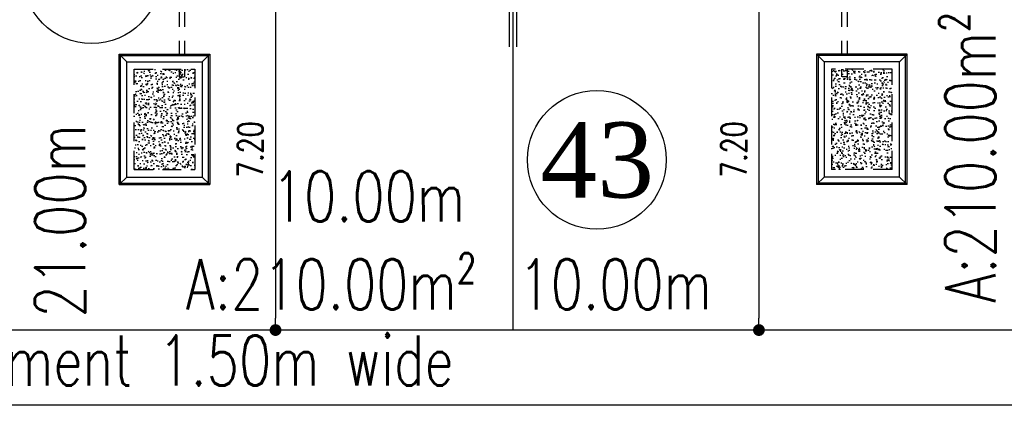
# Model space of a CAD drawing. Header units: millimetres. Extents: x 301 to 1479, y 491 to 1341.
# Tile 147 of 256: x 410 to 430, y 627 to 635. Entities that reach past the tile are written whole.
import ezdxf
from ezdxf.enums import TextEntityAlignment as Align

# ---------------------------------------------------------------- set-up
doc = ezdxf.new("R2010")
doc.units = ezdxf.units.MM
doc.header["$LTSCALE"] = 1.5
doc.header["$MEASUREMENT"] = 0
doc.linetypes.add('HIDDEN', pattern=[0.375, 0.25, -0.125])
doc.linetypes.add('PHANTOM2', pattern=[1.25, 0.625, -0.125, 0.125, -0.125, 0.125, -0.125])
for name, color, linetype in [('AP&SA', 254, 'HIDDEN'), ('Blk', 7, 'Continuous'), ('boundary', 3, 'Continuous'), ('Boundary Wall', 64, 'Continuous'), ('DIM', 6, 'Continuous'), ('Hatch Aggregate', 252, 'Continuous'), ('Kerb', 251, 'Continuous'), ('PVC Pipe 110', 69, 'Continuous'), ('ROAD', 8, 'Continuous'), ('TEXT', 7, 'Continuous'), ('TXTAREA', 10, 'Continuous')]:
    doc.layers.add(name, color=color, linetype=linetype)
doc.styles.add('RS1', font='romans.shx', dxfattribs={"width": 0.75, "height": 0.5})
doc.styles.add('RS2', font='romans.shx', dxfattribs={"width": 0.75, "height": 1})
doc.styles.add('times', font='times.ttf')
doc.dimstyles.new('Souillac5', dxfattribs={"dimscale": 0.5, "dimtxt": 0.5, "dimasz": 0.47, "dimexe": 0, "dimexo": 1, "dimgap": 0.5, "dimtad": 1, "dimzin": 0, "dimdsep": 46, "dimtxsty": 'RS1', "dimblk": 'DOT', "dimcen": 3, "dimse1": 1, "dimse2": 1, "dimclrd": 6, "dimclre": 6, "dimclrt": 7, "dimaunit": 1, "dimadec": 0, "dimazin": 0, "dimtfac": 1, "dimtofl": 0, "dimtmove": 1, "dimatfit": 3, "dimfxl": 1, "dimtolj": 1, "dimtzin": 0, "dimlwe": -1, "dimarcsym": 0})
pattern_1 = [(320, (-33568.45174, 774197.05092), (-0.018825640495, -0.21517805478), [0.0225, -0.2475]), (265, (-33568.45174, 774197.05092), (0.22565764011, 0.041625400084), [0.018, -0.198]), (10.45144446, (-33568.45331, 774197.033), (0.20683199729, -0.17355265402), [0.0191220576, -0.2103426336]), (316.1842, (-33568.39174, 774197.05092), (-0.04965578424, -0.3201723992), [0.03375, -0.37125]), (6.63563549, (-33568.39588, 774197.02424), (0.29223558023, -0.2803985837), [0.0286831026, -0.315514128]), (261.18416399, (-33568.39174, 774197.05092), (0.29223558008, -0.28039858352), [0.027, -0.2970000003]), (291, (-33568.40674, 774197.02092), (-0.1207856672, -0.179072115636), [0.0225, -0.2475]), (236, (-33568.40674, 774197.02092), (0.217545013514, -0.072994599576), [0.018, -0.198]), (341.45144474, (-33568.4168, 774197.006), (0.09675934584, -0.25206671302), [0.019122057, -0.2103426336]), (307.5, (-33568.45174, 774197.05092), (0.0998681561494, -0.003647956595), [0, -0.1956, 0, -0.201, 0, -0.19875]), (277.5, (-33568.45174, 774197.05092), (0.118323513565, -0.078920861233), [0, -0.1146, 0, -0.1911, 0, -0.07575]), (237.5, (-33568.45174, 774197.11782), (-0.00676646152, -0.160146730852), [0, -0.075, 0, -0.234, 0, -0.3105]), (227.5, (-33568.45174, 774197.14782), (0.0300314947, -0.174955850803), [0, -0.0975, 0, -0.1554, 0, -0.2205])]

# ---------------------------------------------------------------- blocks, each defined once
blk = doc.blocks.new('SSSU-D1')
at = {"layer": 'Hatch Aggregate'}
h = blk.add_hatch(dxfattribs=at)
h.set_pattern_fill('AR-CONC', color=256, scale=0.03, angle=-90)
h.set_pattern_definition(pattern_1)
h.paths.add_polyline_path([(0.105, -2), (-1.1, -2), (-1.1, -4), (0.105, -4)])
h = blk.add_hatch(dxfattribs=at)
h.set_pattern_fill('AR-CONC', color=256, scale=0.03, angle=-90)
h.set_pattern_definition(pattern_1)
h.paths.add_polyline_path([(12.795, -2), (14, -2), (14, -4), (12.795, -4)])
at = {"layer": 'AP&SA', "linetype": 'HIDDEN'}
for p, q in [((-1.1, -4), (-1.1, -2)), ((-1.1, -2), (0.105, -2)), ((0.105, -2), (0.105, -4)), ((14, -2), (12.795, -2)), ((12.795, -2), (12.795, -4)), ((14, -4), (14, -2)), ((-1.1, -4), (0.105, -4)), ((14, -4), (12.795, -4))]:
    blk.add_line(p, q, dxfattribs=at)
at = {"layer": 'Boundary Wall', "linetype": 'ByBlock'}
for p, q in [((6.375, -1.555), (6.375, 0)), ((6.525, -1.555), (6.525, 0))]:
    blk.add_line(p, q, dxfattribs=at)
at = {"layer": 'Kerb'}
for p, q in [((-1.4, -4.3), (-1.4, -1.7)), ((-1.4, -1.7), (0.405, -1.7)), ((-1.25, -1.85), (-1.4, -1.7)), ((-1.37, -4.27), (-1.37, -1.73)), ((-1.37, -1.73), (0.375, -1.73)), ((0.255, -1.85), (0.405, -1.7)), ((0.375, -1.73), (0.375, -4.27)), ((0.405, -1.7), (0.405, -4.3)), ((12.495, -1.7), (12.495, -4.3)), ((14.3, -1.7), (12.495, -1.7)), ((12.645, -1.85), (12.495, -1.7)), ((12.525, -1.73), (12.525, -4.27)), ((14.27, -1.73), (12.525, -1.73)), ((14.15, -1.85), (14.3, -1.7)), ((14.27, -4.27), (14.27, -1.73)), ((14.3, -4.3), (14.3, -1.7)), ((-1.25, -4.15), (-1.25, -1.85)), ((-1.25, -1.85), (0.255, -1.85)), ((0.255, -1.85), (0.255, -4.15)), ((14.15, -1.85), (12.645, -1.85)), ((12.645, -1.85), (12.645, -4.15)), ((14.15, -4.15), (14.15, -1.85)), ((-1.25, -4.15), (-1.4, -4.3)), ((-1.4, -4.3), (0.405, -4.3)), ((-1.37, -4.27), (0.375, -4.27)), ((-1.25, -4.15), (0.255, -4.15)), ((0.255, -4.15), (0.405, -4.3)), ((12.645, -4.15), (12.495, -4.3)), ((14.3, -4.3), (12.495, -4.3)), ((14.27, -4.27), (12.525, -4.27)), ((14.15, -4.15), (12.645, -4.15)), ((14.15, -4.15), (14.3, -4.3))]:
    blk.add_line(p, q, dxfattribs=at)
at = {"layer": 'PVC Pipe 110', "linetype": 'PHANTOM2', "ltscale": 1.5}
for p, q in [((-0.205, 0.25), (-0.205, -2.15)), ((-0.095, 0.25), (-0.095, -2.15)), ((12.995, 0.25), (12.995, -2.15)), ((13.105, 0.25), (13.105, -2.15))]:
    blk.add_line(p, q, dxfattribs=at)
at = {"layer": 'PVC Pipe 110', "linetype": 'PHANTOM2', "ltscale": 0.03}
for p, q in [((-0.205, -2.15), (-0.095, -2.15)), ((13.105, -2.15), (12.995, -2.15))]:
    blk.add_line(p, q, dxfattribs=at)
at = {"layer": 'PVC Pipe 110', "linetype": 'PHANTOM2', "ltscale": 2}
for p, q in [((-0.04, -3.963), (-0.013, -3.857)), ((12.94, -3.963), (12.913, -3.857))]:
    blk.add_line(p, q, dxfattribs=at)
blk = doc.blocks.new('_DOT')
at = {"color": 0, "linetype": 'ByBlock'}
blk.add_line((-0.5, 0), (-1, 0), dxfattribs=at)
at = {"color": 0, "linetype": 'ByBlock', "const_width": 0.5}
blk.add_lwpolyline([(-0.25, 0, 1), (0.25, 0, 1)], format="xyb", close=True, dxfattribs=at)
blk = doc.blocks.new('*D147')
at = {"layer": 'DEFPOINTS', "color": 0, "transparency": 16777216}
for p in [(415.013, 635.969), (415.013, 628.769), (415.153, 628.769)]:
    blk.add_point(p, dxfattribs=at)
at = {"layer": 'DIM', "color": 6, "lineweight": -2, "transparency": 16777216}
blk.add_line((415.153, 635.734), (415.153, 629.004), dxfattribs=at)
at = {"layer": 'DIM', "color": 6, "lineweight": -2, "transparency": 16777216, "xscale": 0.235, "yscale": 0.235, "zscale": 0.235}
for p, rotation in [((415.153, 635.969), 90), ((415.153, 628.769), 270)]:
    blk.add_blockref('_DOT', p, dxfattribs=dict(at, rotation=rotation))
at = {"layer": 'DIM', "color": 7, "transparency": 16777216, "insert": (414.653, 632.369), "char_height": 0.5, "attachment_point": 5, "rotation": 90, "style": 'RS1'}
blk.add_mtext('\\A1;7.20', dxfattribs=at)
blk = doc.blocks.new('*D150')
at = {"layer": 'DEFPOINTS', "color": 0, "transparency": 16777216}
for p in [(424.925, 635.969), (424.785, 628.769), (424.925, 628.769)]:
    blk.add_point(p, dxfattribs=at)
at = {"layer": 'DIM', "color": 6, "lineweight": -2, "transparency": 16777216}
blk.add_line((424.785, 635.734), (424.785, 629.004), dxfattribs=at)
at = {"layer": 'DIM', "color": 6, "lineweight": -2, "transparency": 16777216, "xscale": 0.235, "yscale": 0.235, "zscale": 0.235}
for p, rotation in [((424.785, 635.969), 90), ((424.785, 628.769), 270)]:
    blk.add_blockref('_DOT', p, dxfattribs=dict(at, rotation=rotation))
at = {"layer": 'DIM', "color": 7, "transparency": 16777216, "insert": (424.285, 632.369), "char_height": 0.5, "attachment_point": 5, "rotation": 90, "style": 'RS1'}
blk.add_mtext('\\A1;7.20', dxfattribs=at)

msp = doc.modelspace()

# ---------------------------------------------------------------- linework, layer by layer
at = {"layer": 'boundary'}
msp.add_line((419.8876, 628.769), (419.8876, 670.769), dxfattribs=at)
at = {"layer": 'ROAD'}
for p, q in [((489.378, 628.769), (333.9661, 628.769)), ((489.378, 627.269), (333.9181, 627.269))]:
    msp.add_line(p, q, dxfattribs=at)
at = {"layer": 'TXTAREA'}
for centre in [(411.4897, 635.8632), (421.5544, 632.1615)]:
    msp.add_circle(centre, 1.3831, dxfattribs=at)

# ---------------------------------------------------------------- block references
at = {"layer": 'Blk'}
msp.add_blockref('SSSU-D1', (413.4376, 635.969), dxfattribs=at)

# ---------------------------------------------------------------- texts
at = {"layer": 'TEXT', "style": 'RS2', "width": 0.75}
for s, rotation, p in [('A:210.00m²', 89.98956, (429.4971, 629.3146)), ('21.00m', 89.94887, (411.3591, 629.0183)), ('10.00m', 0.01044, (415.0767, 630.9333)), ('A:210.00m²', 359.98956, (413.366, 629.1811)), ('10.00m', 0.01044, (419.9945, 629.1818)), ('Existing Pavement 1.50m wide', 0.01044, (403.0468, 627.6594))]:
    msp.add_text(s, height=1, rotation=rotation, dxfattribs=at).set_placement(p)
at = {"layer": 'TXTAREA', "style": 'times'}
msp.add_text('43', height=1.5, dxfattribs=at).set_placement((421.562, 632.1615), align=Align.MIDDLE_CENTER)

# ---------------------------------------------------------------- dimensions: what is measured, and where the dimension line sits
at = {"layer": 'DIM'}
for base, p1, p2, picture, middle in [((415.1533, 628.769), (415.0132, 635.969), (415.0132, 628.769), '*D147', (414.6533, 632.369)), ((424.7851, 628.769), (424.9253, 635.969), (424.9253, 628.769), '*D150', (424.2851, 632.369))]:
    dim = msp.add_linear_dim(base=base, p1=p1, p2=p2, angle=270, dimstyle='Souillac5', dxfattribs=at)
    dim.commit()
    dim.dimension.update_dxf_attribs({"geometry": picture, "text_midpoint": middle})

doc.saveas('drawing.dxf')
